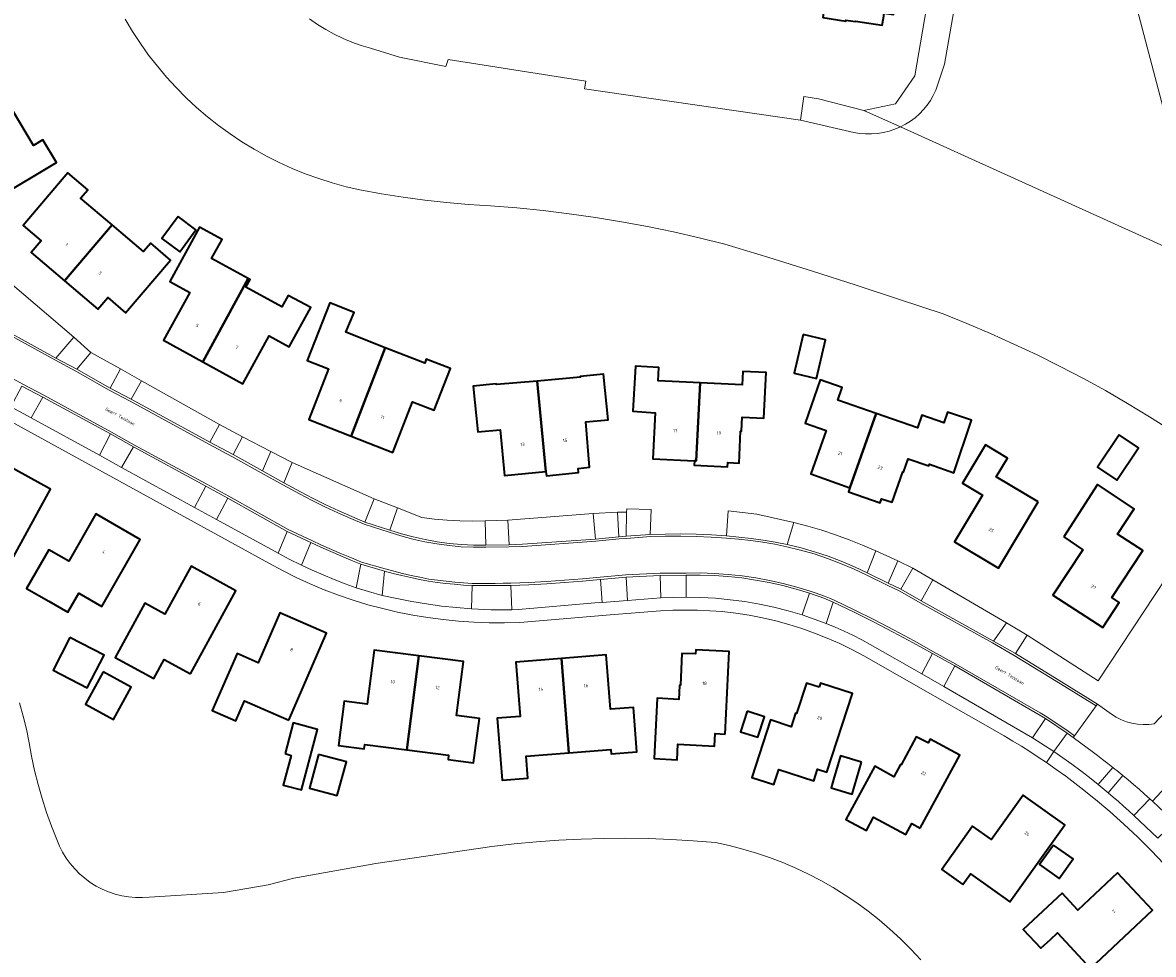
# Model space of a CAD drawing. Header units: metres. Extents: x 229229 to 231729, y 593167 to 595667.
# Tile 254 of 256: x 231051 to 231206, y 595009 to 595137. Entities that reach past the tile are written whole.
import ezdxf
from ezdxf.enums import TextEntityAlignment as Align

# ---------------------------------------------------------------- set-up
doc = ezdxf.new("R2010")
doc.units = ezdxf.units.M
for name, color, linetype, lineweight in [('B-WE-GR-GROENVOORZIENING-GV', 80, 'Continuous', 18), ('B-WE-OG-BEBOUWING-GV', 7, 'Continuous', 35), ('B-WE-OG-BEBOUWING-T18', 10, 'Continuous', 18), ('B-WE-OG-BEBOUWING_SCHUUR-GV', 7, 'Continuous', 35), ('B-WE-OG-TERREIN_ERF-GV', 7, 'Continuous', 18), ('B-WE-OG-TOPOGRAFIE-T18', 10, 'Continuous', 18), ('B-WE-OG-WATER-GV', 130, 'Continuous', 18), ('B-WE-OG-WATER_SLOOT-GV', 120, 'Continuous', 18), ('B-WE-VH-VERHARDING_GESLOTEN-GV', 252, 'Continuous', 18), ('B-WE-VH-VERHARDING_OPEN-GV', 252, 'Continuous', 18)]:
    doc.layers.add(name, color=color, linetype=linetype, lineweight=lineweight)
doc.styles.add('NLCS-ISO-M250-T18', font='NLCS-ISO.ttf', dxfattribs={"height": 0.45})

msp = doc.modelspace()

# ---------------------------------------------------------------- linework, layer by layer
at = {"layer": 'B-WE-GR-GROENVOORZIENING-GV'}
for points in [[(231055.19, 595090.832), (231057.659, 595093.688), (231048.605, 595101.446), (231044.53, 595096.701)], [(231060.001, 595091.599), (231058.08, 595089.296), (231062.681, 595086.694), (231064.099, 595089.349)], [(231076.406, 595079.238), (231077.72, 595081.701), (231066.962, 595087.709), (231065.574, 595085.17)], [(231051.784, 595082.602), (231061.193, 595077.441), (231062.719, 595080.377), (231053.378, 595085.443)], [(231080.889, 595079.969), (231079.577, 595077.551), (231083.616, 595075.3), (231084.77, 595077.963)], [(231064.244, 595075.776), (231074.284, 595070.263), (231075.844, 595073.204), (231065.862, 595078.593)], [(231087.695, 595076.432), (231086.568, 595073.642), (231088.857, 595072.399), (231090.6, 595071.501), (231092.361, 595070.637), (231094.138, 595069.808), (231095.931, 595069.014), (231097.739, 595068.255), (231099.018, 595071.458)], [(231077.32, 595068.596), (231085.777, 595063.964), (231087.024, 595066.965), (231078.86, 595071.549)], [(231230.259, 595065.905), (231230.067, 595066.075), (231221.517, 595069.963), (231215.841, 595072.466), (231198.633, 595046.393), (231188.886, 595052.682), (231187.264, 595050.149), (231193.018, 595046.623), (231198.553, 595043.19), (231200.495, 595041.794), (231201.149, 595041.383), (231201.84, 595041.037), (231202.561, 595040.759), (231203.305, 595040.552), (231204.066, 595040.417), (231204.836, 595040.356), (231205.608, 595040.369), (231206.376, 595040.456)], [(231114.273, 595068.415), (231112.527, 595068.376), (231110.78, 595068.402), (231109.035, 595068.494), (231107.296, 595068.651), (231105.563, 595068.873), (231102.206, 595070.211), (231101.147, 595067.141), (231102.751, 595066.635), (231104.375, 595066.199), (231106.017, 595065.832), (231107.673, 595065.537), (231109.34, 595065.313), (231111.015, 595065.16), (231112.695, 595065.08), (231114.377, 595065.072)], [(231132.487, 595069.6), (231132.68, 595066.223), (231133.703, 595066.287), (231133.753, 595069.611)], [(231129.477, 595065.906), (231129.134, 595069.41), (231117.387, 595068.506), (231117.592, 595065.129), (231119.436, 595065.197)], [(231156.774, 595068.17), (231155.863, 595065.147), (231157.755, 595064.685), (231159.627, 595064.146), (231161.476, 595063.533), (231163.298, 595062.845), (231165.091, 595062.084), (231166.852, 595061.252), (231168.032, 595064.304), (231166.208, 595065.092), (231164.361, 595065.823), (231162.492, 595066.497), (231160.604, 595067.113), (231158.697, 595067.671)], [(231097.161, 595062.461), (231095.773, 595063.025), (231094.392, 595063.605), (231093.018, 595064.203), (231091.651, 595064.816), (231090.292, 595065.446), (231089.003, 595062.323), (231090.483, 595061.639), (231091.977, 595060.985), (231093.483, 595060.361), (231095.001, 595059.767), (231096.531, 595059.203)], [(231173.135, 595061.904), (231171.075, 595062.903), (231169.732, 595059.835), (231171.484, 595058.998)], [(231112.48, 595059.496), (231111.277, 595059.583), (231110.076, 595059.687), (231108.876, 595059.809), (231107.678, 595059.948), (231106.482, 595060.105), (231105.261, 595060.35), (231104.044, 595060.613), (231102.83, 595060.893), (231101.621, 595061.191), (231100.416, 595061.506), (231100.108, 595058.157), (231102.132, 595057.706), (231104.168, 595057.311), (231106.213, 595056.973), (231108.268, 595056.691), (231110.329, 595056.466), (231112.396, 595056.298)], [(231130.144, 595060.362), (231127.684, 595060.13), (231125.22, 595059.93), (231122.755, 595059.763), (231120.287, 595059.628), (231117.818, 595059.527), (231117.959, 595056.18), (231118.876, 595056.225), (231129.383, 595057.12), (231130.394, 595057.193)], [(231138.455, 595057.828), (231138.381, 595060.911), (231133.683, 595060.667), (231133.85, 595057.466)], [(231141.961, 595060.928), (231141.933, 595057.922), (231143.963, 595057.879), (231145.99, 595057.76), (231148.011, 595057.565), (231150.023, 595057.295), (231152.024, 595056.949), (231154.01, 595056.529), (231155.98, 595056.035), (231157.929, 595055.468), (231158.91, 595058.44), (231157.083, 595059.005), (231155.235, 595059.499), (231153.369, 595059.922), (231151.489, 595060.273), (231149.596, 595060.551), (231147.694, 595060.755), (231145.786, 595060.886), (231143.874, 595060.944)], [(231186.01, 595054.371), (231175.901, 595060.285), (231174.293, 595057.401), (231184.262, 595051.863)], [(231162.18, 595057.238), (231161.201, 595054.298), (231162.45, 595053.789), (231163.683, 595053.244), (231164.901, 595052.663), (231166.101, 595052.047), (231167.282, 595051.397), (231174.375, 595047.372), (231175.862, 595050.137), (231173.164, 595051.631), (231170.447, 595053.088), (231167.71, 595054.509), (231164.954, 595055.892)], [(231190.516, 595041.724), (231178.925, 595048.445), (231177.417, 595045.627), (231189.617, 595038.558), (231191.41, 595041.207)], [(231197.121, 595037.179), (231195.194, 595038.59), (231194.365, 595039.201), (231192.553, 595036.652), (231193.8, 595035.783), (231195.033, 595034.894), (231196.252, 595033.985), (231197.456, 595033.058), (231198.646, 595032.111), (231200.671, 595034.467), (231199.97, 595035.021), (231199.265, 595035.569), (231198.554, 595036.112), (231197.84, 595036.648)], [(231202.025, 595033.369), (231200.019, 595030.98), (231200.736, 595030.371), (231201.448, 595029.755), (231202.154, 595029.132), (231202.853, 595028.503), (231203.547, 595027.867), (231205.754, 595030.149), (231205.02, 595030.807), (231204.28, 595031.457), (231203.534, 595032.102), (231202.783, 595032.739)]]:
    msp.add_lwpolyline(points, close=True, dxfattribs=at)
at = {"layer": 'B-WE-OG-BEBOUWING-GV'}
for points in [[(231172.16, 595149.427), (231167.605, 595150.092), (231167.505, 595149.505), (231165.665, 595149.767), (231165.02, 595145.414), (231164.911, 595145.426), (231164.633, 595143.494), (231164.011, 595143.588), (231161.681, 595143.941), (231160.765, 595137.708), (231163.909, 595137.238), (231163.941, 595137.338), (231165.226, 595137.158), (231165.25, 595137.219), (231168.938, 595136.687), (231169.088, 595137.629), (231169.199, 595138.33), (231170.501, 595138.154)], [(231049.238, 595124.946), (231040.548, 595119.777), (231043.649, 595114.606), (231045.444, 595115.669), (231047.135, 595112.901), (231055.262, 595117.765), (231053.419, 595120.858), (231052.131, 595120.089)], [(231062.93, 595109.175), (231058.595, 595112.848), (231059.571, 595114), (231056.837, 595116.316), (231050.707, 595109.107), (231053.148, 595106.987), (231051.801, 595105.387), (231056.383, 595101.472)], [(231072.013, 595110.312), (231069.786, 595107.296), (231072.253, 595105.474), (231074.48, 595108.49)], [(231056.383, 595101.472), (231060.963, 595097.559), (231062.327, 595099.156), (231064.795, 595097.068), (231070.992, 595104.323), (231068.246, 595106.65), (231067.269, 595105.498), (231062.93, 595109.175)], [(231081.658, 595101.791), (231076.626, 595104.545), (231078.059, 595107.164), (231074.945, 595108.868), (231070.871, 595101.397), (231073.643, 595099.88), (231070.025, 595093.276), (231075.437, 595090.314)], [(231075.437, 595090.314), (231080.949, 595087.296), (231084.555, 595093.885), (231087.319, 595092.373), (231090.273, 595097.772), (231087.181, 595099.464), (231086.307, 595097.868), (231081.36, 595100.575), (231081.941, 595101.636), (231081.658, 595101.791)], [(231095.82, 595080.081), (231100.518, 595092.255), (231095.092, 595094.383), (231096.233, 595097.126), (231092.886, 595098.439), (231089.796, 595090.518), (231092.739, 595089.34), (231090.02, 595082.357)], [(231158.028, 595094.07), (231156.793, 595088.732), (231159.892, 595088.015), (231161.127, 595093.353)], [(231095.82, 595080.081), (231101.558, 595077.83), (231104.296, 595084.811), (231107.247, 595083.654), (231109.491, 595089.374), (231106.172, 595090.676), (231105.955, 595090.122), (231100.518, 595092.255)], [(231122.649, 595075.23), (231122.707, 595074.622), (231127.133, 595075.079), (231127.097, 595075.646), (231128.639, 595075.788), (231128.138, 595082.031), (231131.202, 595082.346), (231130.555, 595088.622), (231127.377, 595088.294), (231127.387, 595088.2), (231121.447, 595087.671)], [(231143.079, 595076.677), (231143.308, 595076.665), (231143.859, 595087.413), (231138.072, 595087.698), (231138.163, 595089.546), (231134.967, 595089.703), (231134.612, 595083.504), (231137.693, 595083.307), (231137.375, 595076.976)], [(231143.079, 595076.677), (231143.053, 595076.09), (231147.633, 595075.834), (231147.663, 595076.433), (231149.216, 595076.357), (231149.433, 595080.761), (231149.553, 595080.755), (231149.648, 595082.683), (231152.644, 595082.535), (231152.954, 595088.827), (231149.758, 595088.984), (231149.667, 595087.127), (231143.859, 595087.413), (231143.308, 595076.665)], [(231121.447, 595087.671), (231115.823, 595087.171), (231115.815, 595087.265), (231112.64, 595086.955), (231113.255, 595080.67), (231116.34, 595080.972), (231116.956, 595074.673), (231122.649, 595075.23)], [(231164.491, 595072.975), (231168.102, 595083.208), (231162.812, 595085.044), (231163.422, 595086.801), (231160.399, 595087.85), (231158.33, 595081.89), (231161.198, 595080.861), (231159.121, 595074.878)], [(231168.102, 595083.208), (231164.491, 595072.975), (231164.296, 595072.426), (231168.631, 595070.904), (231168.828, 595071.47), (231170.287, 595070.981), (231171.759, 595075.159), (231171.872, 595075.12), (231172.508, 595076.953), (231175.338, 595075.971), (231175.421, 595076.21), (231178.782, 595075.043), (231181.196, 595082.279), (231177.89, 595083.382), (231177.408, 595081.936), (231174.385, 595082.985), (231173.779, 595081.237)], [(231190.379, 595071.052), (231184.628, 595074.491), (231186.167, 595077.065), (231183.129, 595078.882), (231179.979, 595073.612), (231182.725, 595071.97), (231178.861, 595065.518), (231184.914, 595061.911)], [(231201.537, 595080.267), (231198.564, 595075.821), (231201.232, 595074.037), (231204.205, 595078.483)], [(231043.517, 595066.683), (231049.342, 595063.474), (231054.443, 595072.789), (231048.293, 595076.176), (231044.676, 595069.607), (231041.907, 595071.131), (231038.956, 595065.77), (231042.07, 595064.056)], [(231193.91, 595066.223), (231196.524, 595064.441), (231192.394, 595058.175), (231199.274, 595053.725), (231201.541, 595057.177), (231200.53, 595057.842), (231204.786, 595064.318), (231201.318, 595066.597), (231203.613, 595070.091), (231198.539, 595073.424)], [(231054.235, 595057.356), (231056.859, 595055.844), (231058.357, 595058.444), (231061.503, 595056.632), (231066.812, 595065.852), (231060.715, 595069.364), (231056.974, 595062.863), (231054.227, 595064.445), (231051.163, 595059.125)], [(231073.707, 595047.344), (231079.958, 595058.799), (231073.804, 595062.172), (231070.206, 595055.582), (231067.424, 595057.1), (231063.336, 595049.609), (231068.664, 595046.702), (231070.091, 595049.317)], [(231087.246, 595040.988), (231092.451, 595052.943), (231086.016, 595055.751), (231083.03, 595048.877), (231080.124, 595050.142), (231076.711, 595042.303), (231079.951, 595040.892), (231081.149, 595043.643)], [(231057.125, 595052.341), (231054.808, 595047.861), (231059.508, 595045.43), (231061.825, 595049.91)], [(231103.5, 595036.883), (231105.166, 595049.835), (231098.99, 595050.633), (231098.028, 595043.18), (231094.874, 595043.588), (231094.087, 595037.494), (231097.627, 595037.036), (231097.702, 595037.612)], [(231105.166, 595049.835), (231103.5, 595036.883), (231109.255, 595036.159), (231109.18, 595035.574), (231112.695, 595035.12), (231113.48, 595041.199), (231110.337, 595041.605), (231111.298, 595049.043)], [(231125.797, 595036.471), (231124.77, 595049.469), (231118.505, 595048.971), (231119.101, 595041.486), (231115.951, 595041.235), (231116.628, 595032.723), (231120.167, 595033.004), (231119.928, 595036.004)], [(231124.77, 595049.469), (231125.797, 595036.471), (231131.59, 595036.932), (231131.637, 595036.344), (231135.166, 595036.625), (231134.68, 595042.735), (231131.51, 595042.483), (231130.915, 595049.958)], [(231147.295, 595039.056), (231147.863, 595050.446), (231143.26, 595050.671), (231143.231, 595050.09), (231141.367, 595050.153), (231141.145, 595045.772), (231141.036, 595045.763), (231140.942, 595043.828), (231137.935, 595043.993), (231137.52, 595035.684), (231140.706, 595035.525), (231140.812, 595037.647), (231145.86, 595037.395), (231145.946, 595039.123)], [(231061.716, 595047.647), (231059.261, 595043.161), (231063.11, 595041.055), (231065.565, 595045.541)], [(231160.257, 595045.505), (231158.484, 595046.082), (231157.117, 595041.885), (231157.003, 595041.922), (231156.402, 595040.077), (231153.559, 595041.003), (231150.983, 595033.093), (231154.02, 595032.104), (231154.708, 595034.188), (231159.518, 595032.621), (231160.036, 595034.209), (231161.291, 595033.8), (231164.824, 595044.648), (231160.443, 595046.075)], [(231150.342, 595042.212), (231149.438, 595039.381), (231151.805, 595038.625), (231152.709, 595041.456)], [(231086.73, 595036.365), (231087.594, 595036.132), (231086.494, 595032.044), (231088.983, 595031.374), (231091.22, 595039.685), (231087.867, 595040.588)], [(231174.172, 595026.12), (231179.595, 595036.158), (231175.541, 595038.348), (231175.26, 595037.837), (231173.611, 595038.702), (231171.525, 595034.843), (231171.422, 595034.88), (231170.507, 595033.173), (231167.894, 595034.625), (231163.941, 595027.307), (231166.744, 595025.792), (231167.742, 595027.639), (231172.184, 595025.239), (231173.002, 595026.752)], [(231091.352, 595036.255), (231090.1, 595031.627), (231093.93, 595030.591), (231095.182, 595035.219)], [(231180.016, 595018.339), (231181.059, 595019.806), (231186.494, 595015.939), (231194.042, 595026.584), (231188.312, 595030.662), (231183.945, 595024.527), (231181.375, 595026.372), (231177.123, 595020.397)], [(231192.494, 595023.776), (231190.592, 595021.089), (231193.296, 595019.175), (231195.198, 595021.862)], [(231192.085, 595010.792), (231193.03, 595011.674), (231195.305, 595009.237), (231197.579, 595006.799), (231206.121, 595014.806), (231201.325, 595019.974), (231195.846, 595014.827), (231193.697, 595017.15), (231188.348, 595012.161), (231190.77, 595009.565)]]:
    msp.add_lwpolyline(points, close=True, dxfattribs=at)
at = {"layer": 'B-WE-OG-BEBOUWING_SCHUUR-GV'}
msp.add_lwpolyline([(231166.067, 595035.199), (231163.182, 595036.05), (231162.219, 595032.787), (231161.886, 595031.658), (231164.77, 595030.807)], close=True, dxfattribs=at)
at = {"layer": 'B-WE-OG-TERREIN_ERF-GV'}
for points in [[(231223.443, 595204.245), (231196.568, 595197.43), (231193.837, 595196.749), (231189.211, 595195.079), (231190.163, 595191.472), (231211.762, 595109.471), (231213.664, 595103.544), (231214.406, 595102.202), (231215.206, 595100.894), (231216.061, 595099.621), (231216.97, 595098.386), (231217.932, 595097.191), (231218.944, 595096.039), (231220.005, 595094.932), (231221.113, 595093.872), (231222.265, 595092.86), (231222.741, 595092.466), (231223.227, 595092.078), (231225.748, 595090.478), (231226.123, 595090.101), (231230.381, 595091.189), (231251.316, 595096.539)], [(231167.605, 595150.092), (231172.16, 595149.427), (231170.501, 595138.154), (231169.199, 595138.33), (231169.088, 595137.629), (231168.938, 595136.687), (231165.25, 595137.219), (231165.226, 595137.158), (231163.941, 595137.338), (231163.909, 595137.238), (231160.765, 595137.708), (231161.681, 595143.941), (231164.011, 595143.588), (231164.633, 595143.494), (231164.911, 595145.426), (231165.02, 595145.414), (231165.665, 595149.767), (231167.505, 595149.505)], [(231052.131, 595120.089), (231053.419, 595120.858), (231055.262, 595117.765), (231047.135, 595112.901), (231045.444, 595115.669), (231043.649, 595114.606), (231040.548, 595119.777), (231037.447, 595124.948), (231039.25, 595126.024), (231037.591, 595128.807), (231045.779, 595133.685), (231047.621, 595130.591), (231046.332, 595129.824), (231049.238, 595124.946)], [(231056.837, 595116.316), (231059.571, 595114), (231058.595, 595112.848), (231062.93, 595109.175), (231067.269, 595105.498), (231068.246, 595106.65), (231070.992, 595104.323), (231064.795, 595097.068), (231062.327, 595099.156), (231060.963, 595097.559), (231056.383, 595101.472), (231051.801, 595105.387), (231053.148, 595106.987), (231050.707, 595109.107)], [(231072.013, 595110.312), (231074.48, 595108.49), (231072.253, 595105.474), (231069.786, 595107.296)], [(231090.273, 595097.772), (231087.319, 595092.373), (231084.555, 595093.885), (231080.949, 595087.296), (231075.437, 595090.314), (231070.025, 595093.276), (231073.643, 595099.88), (231070.871, 595101.397), (231074.945, 595108.868), (231078.059, 595107.164), (231076.626, 595104.545), (231081.658, 595101.791), (231081.941, 595101.636), (231081.36, 595100.575), (231086.307, 595097.868), (231087.181, 595099.464)], [(231092.886, 595098.439), (231096.233, 595097.126), (231095.092, 595094.383), (231100.518, 595092.255), (231105.955, 595090.122), (231106.172, 595090.676), (231109.491, 595089.374), (231107.247, 595083.654), (231104.296, 595084.811), (231101.558, 595077.83), (231095.82, 595080.081), (231090.02, 595082.357), (231092.739, 595089.34), (231089.796, 595090.518)], [(231158.028, 595094.07), (231161.127, 595093.353), (231159.892, 595088.015), (231156.793, 595088.732)], [(231115.815, 595087.265), (231115.823, 595087.171), (231121.447, 595087.671), (231127.387, 595088.2), (231127.377, 595088.294), (231130.555, 595088.622), (231131.202, 595082.346), (231128.138, 595082.031), (231128.639, 595075.788), (231127.097, 595075.646), (231127.133, 595075.079), (231122.707, 595074.622), (231122.649, 595075.23), (231116.956, 595074.673), (231116.34, 595080.972), (231113.255, 595080.67), (231112.64, 595086.955)], [(231149.667, 595087.127), (231149.758, 595088.984), (231152.954, 595088.827), (231152.644, 595082.535), (231149.648, 595082.683), (231149.553, 595080.755), (231149.433, 595080.761), (231149.216, 595076.357), (231147.663, 595076.433), (231147.633, 595075.834), (231143.053, 595076.09), (231143.079, 595076.677), (231137.375, 595076.976), (231137.693, 595083.307), (231134.612, 595083.504), (231134.967, 595089.703), (231138.163, 595089.546), (231138.072, 595087.698), (231143.859, 595087.413)], [(231174.385, 595082.985), (231177.408, 595081.936), (231177.89, 595083.382), (231181.196, 595082.279), (231178.782, 595075.043), (231175.421, 595076.21), (231175.338, 595075.971), (231172.508, 595076.953), (231171.872, 595075.12), (231171.759, 595075.159), (231170.287, 595070.981), (231168.828, 595071.47), (231168.631, 595070.904), (231164.296, 595072.426), (231164.491, 595072.975), (231159.121, 595074.878), (231161.198, 595080.861), (231158.33, 595081.89), (231160.399, 595087.85), (231163.422, 595086.801), (231162.812, 595085.044), (231168.102, 595083.208), (231173.779, 595081.237)], [(231183.129, 595078.882), (231186.167, 595077.065), (231184.628, 595074.491), (231190.379, 595071.052), (231184.914, 595061.911), (231178.861, 595065.518), (231182.725, 595071.97), (231179.979, 595073.612)], [(231201.537, 595080.267), (231204.205, 595078.483), (231201.232, 595074.037), (231198.564, 595075.821)], [(231049.342, 595063.474), (231043.517, 595066.683), (231042.07, 595064.056), (231038.956, 595065.77), (231041.907, 595071.131), (231044.676, 595069.607), (231048.293, 595076.176), (231054.443, 595072.789)], [(231198.539, 595073.424), (231203.613, 595070.091), (231201.318, 595066.597), (231204.786, 595064.318), (231200.53, 595057.842), (231201.541, 595057.177), (231199.274, 595053.725), (231192.394, 595058.175), (231196.524, 595064.441), (231193.91, 595066.223)], [(231058.357, 595058.444), (231056.859, 595055.844), (231054.235, 595057.356), (231051.163, 595059.125), (231054.227, 595064.445), (231056.974, 595062.863), (231060.715, 595069.364), (231066.812, 595065.852), (231061.503, 595056.632)], [(231063.336, 595049.609), (231067.424, 595057.1), (231070.206, 595055.582), (231073.804, 595062.172), (231079.958, 595058.799), (231073.707, 595047.344), (231070.091, 595049.317), (231068.664, 595046.702)], [(231080.124, 595050.142), (231083.03, 595048.877), (231086.016, 595055.751), (231092.451, 595052.943), (231087.246, 595040.988), (231081.149, 595043.643), (231079.951, 595040.892), (231076.711, 595042.303)], [(231059.508, 595045.43), (231054.808, 595047.861), (231057.125, 595052.341), (231061.825, 595049.91)], [(231098.99, 595050.633), (231105.166, 595049.835), (231111.298, 595049.043), (231110.337, 595041.605), (231113.48, 595041.199), (231112.695, 595035.12), (231109.18, 595035.574), (231109.255, 595036.159), (231103.5, 595036.883), (231097.702, 595037.612), (231097.627, 595037.036), (231094.087, 595037.494), (231094.874, 595043.588), (231098.028, 595043.18)], [(231118.505, 595048.971), (231124.77, 595049.469), (231130.915, 595049.958), (231131.51, 595042.483), (231134.68, 595042.735), (231135.166, 595036.625), (231131.637, 595036.344), (231131.59, 595036.932), (231125.797, 595036.471), (231119.928, 595036.004), (231120.167, 595033.004), (231116.628, 595032.723), (231115.951, 595041.235), (231119.101, 595041.486)], [(231141.036, 595045.763), (231141.145, 595045.772), (231141.367, 595050.153), (231143.231, 595050.09), (231143.26, 595050.671), (231147.863, 595050.446), (231147.295, 595039.056), (231145.946, 595039.123), (231145.86, 595037.395), (231140.812, 595037.647), (231140.706, 595035.525), (231137.52, 595035.684), (231137.935, 595043.993), (231140.942, 595043.828)], [(231063.11, 595041.055), (231059.261, 595043.161), (231061.716, 595047.647), (231065.565, 595045.541)], [(231158.484, 595046.082), (231160.257, 595045.505), (231160.443, 595046.075), (231164.824, 595044.648), (231161.291, 595033.8), (231160.036, 595034.209), (231159.518, 595032.621), (231154.708, 595034.188), (231154.02, 595032.104), (231150.983, 595033.093), (231153.559, 595041.003), (231156.402, 595040.077), (231157.003, 595041.922), (231157.117, 595041.885)], [(231150.342, 595042.212), (231152.709, 595041.456), (231151.805, 595038.625), (231149.438, 595039.381)], [(231087.867, 595040.588), (231091.22, 595039.685), (231088.983, 595031.374), (231086.494, 595032.044), (231087.594, 595036.132), (231086.73, 595036.365)], [(231163.941, 595027.307), (231167.894, 595034.625), (231170.507, 595033.173), (231171.422, 595034.88), (231171.525, 595034.843), (231173.611, 595038.702), (231175.26, 595037.837), (231175.541, 595038.348), (231179.595, 595036.158), (231174.172, 595026.12), (231173.002, 595026.752), (231172.184, 595025.239), (231167.742, 595027.639), (231166.744, 595025.792)], [(231095.182, 595035.219), (231093.93, 595030.591), (231090.1, 595031.627), (231091.352, 595036.255)], [(231181.375, 595026.372), (231183.945, 595024.527), (231188.312, 595030.662), (231194.042, 595026.584), (231186.494, 595015.939), (231181.059, 595019.806), (231180.016, 595018.339), (231177.123, 595020.397)], [(231192.494, 595023.776), (231195.198, 595021.862), (231193.296, 595019.175), (231190.592, 595021.089)], [(231195.305, 595009.237), (231193.03, 595011.674), (231192.085, 595010.792), (231190.77, 595009.565), (231188.348, 595012.161), (231193.697, 595017.15), (231195.846, 595014.827), (231201.325, 595019.974), (231206.121, 595014.806), (231197.579, 595006.799)]]:
    msp.add_lwpolyline(points, close=True, dxfattribs=at)
for points in [[(231090.1, 595137.54), (231091.196, 595136.771), (231092.332, 595136.062), (231093.506, 595135.417), (231094.713, 595134.838), (231095.951, 595134.325), (231097.214, 595133.881), (231098.5, 595133.507), (231102.51, 595132.256), (231108.844, 595130.989), (231109.172, 595131.96), (231128.123, 595128.967), (231127.969, 595127.917), (231157.658, 595123.577), (231158.139, 595126.856), (231160.18, 595126.524), (231166.386, 595124.931), (231170.776, 595125.853), (231173.432, 595129.713), (231177.954, 595156.228)], [(231208.716, 595080.869), (231205.729, 595082.755), (231202.705, 595084.581), (231199.644, 595086.344), (231196.548, 595088.046), (231193.418, 595089.684), (231190.256, 595091.259), (231187.063, 595092.769), (231183.839, 595094.215), (231180.587, 595095.594), (231177.308, 595096.908), (231171.323, 595098.9), (231165.326, 595100.857), (231159.318, 595102.778), (231153.299, 595104.663), (231147.268, 595106.513), (231143.738, 595107.395), (231140.191, 595108.204), (231136.628, 595108.939), (231133.05, 595109.601), (231129.459, 595110.189), (231125.858, 595110.702), (231122.246, 595111.141), (231118.626, 595111.505), (231114.999, 595111.795), (231111.986, 595111.977), (231108.978, 595112.232), (231105.977, 595112.562), (231102.985, 595112.965), (231100.004, 595113.442), (231097.036, 595113.992), (231095.127, 595114.431), (231093.237, 595114.946), (231091.369, 595115.537), (231089.526, 595116.203), (231087.712, 595116.942), (231085.929, 595117.754), (231084.18, 595118.637), (231082.468, 595119.59), (231080.796, 595120.611), (231079.167, 595121.698), (231077.582, 595122.85), (231076.046, 595124.065), (231074.559, 595125.341), (231073.125, 595126.676), (231071.746, 595128.067), (231070.424, 595129.513), (231069.161, 595131.011), (231067.96, 595132.559), (231066.822, 595134.153), (231065.749, 595135.792), (231064.743, 595137.473)], [(231048.605, 595101.446), (231057.659, 595093.688), (231060.001, 595091.599), (231064.099, 595089.349), (231066.962, 595087.709), (231077.72, 595081.701), (231080.889, 595079.969), (231084.77, 595077.963), (231087.695, 595076.432), (231099.018, 595071.458), (231102.206, 595070.211), (231105.563, 595068.873), (231107.296, 595068.651), (231109.035, 595068.494), (231110.78, 595068.402), (231112.527, 595068.376), (231114.273, 595068.415), (231117.387, 595068.506), (231129.134, 595069.41), (231132.487, 595069.6), (231133.753, 595069.611), (231133.759, 595070.062), (231137.132, 595069.971), (231136.992, 595066.542), (231139.097, 595066.602), (231141.202, 595066.611), (231143.307, 595066.569), (231145.41, 595066.476), (231147.511, 595066.333), (231147.741, 595069.794), (231151.656, 595069.321), (231156.774, 595068.17), (231158.697, 595067.671), (231160.604, 595067.113), (231162.492, 595066.497), (231164.361, 595065.823), (231166.208, 595065.092), (231168.032, 595064.304), (231171.075, 595062.903), (231173.135, 595061.904), (231175.901, 595060.285), (231186.01, 595054.371), (231188.886, 595052.682), (231198.633, 595046.393), (231215.841, 595072.466)], [(231207.728, 595021.143), (231205.937, 595023.027), (231204.095, 595024.862), (231202.203, 595026.646), (231200.265, 595028.378), (231198.279, 595030.056), (231196.249, 595031.68), (231194.176, 595033.249), (231192.859, 595034.202), (231191.526, 595035.132), (231190.387, 595035.897), (231189.238, 595036.646), (231188.079, 595037.38), (231186.91, 595038.097), (231185.731, 595038.799), (231166.419, 595049.823), (231164.766, 595050.702), (231163.082, 595051.519), (231161.368, 595052.272), (231159.628, 595052.962), (231157.863, 595053.586), (231156.076, 595054.144), (231154.27, 595054.635), (231152.447, 595055.058), (231150.609, 595055.414), (231148.759, 595055.7), (231146.9, 595055.918), (231145.202, 595056.044), (231143.5, 595056.116), (231141.797, 595056.135), (231140.095, 595056.1), (231138.394, 595056.012), (231131.47, 595055.482), (231119.036, 595054.424), (231116.924, 595054.379), (231114.811, 595054.397), (231112.7, 595054.48), (231110.593, 595054.627), (231108.491, 595054.838), (231106.396, 595055.112), (231104.31, 595055.449), (231102.236, 595055.85), (231100.175, 595056.327), (231098.132, 595056.873), (231096.109, 595057.489), (231094.107, 595058.173), (231092.13, 595058.924), (231090.18, 595059.741), (231088.258, 595060.625), (231086.367, 595061.573), (231084.51, 595062.584), (231030.735, 595092.083)], [(231050.173, 595043.353), (231050.699, 595041.544), (231051.152, 595039.715), (231051.533, 595037.87), (231051.84, 595036.011), (231052.263, 595034.052), (231052.751, 595032.108), (231053.303, 595030.181), (231053.918, 595028.274), (231054.596, 595026.388), (231055.336, 595024.525), (231055.697, 595023.648), (231056.125, 595022.801), (231056.618, 595021.99), (231057.172, 595021.22), (231057.785, 595020.496), (231058.452, 595019.821), (231059.169, 595019.2), (231059.933, 595018.637), (231060.738, 595018.136), (231061.58, 595017.698), (231062.453, 595017.327), (231063.352, 595017.025), (231064.272, 595016.794), (231065.208, 595016.636), (231066.153, 595016.55), (231067.101, 595016.539), (231068.048, 595016.601), (231078.268, 595017.24), (231084.418, 595018.299), (231087.923, 595019.212), (231099.238, 595021.257), (231115.198, 595023.574), (231118.262, 595023.932), (231121.334, 595024.223), (231124.411, 595024.446), (231127.493, 595024.602), (231130.577, 595024.691), (231133.662, 595024.712), (231136.747, 595024.666), (231139.83, 595024.551), (231142.91, 595024.37), (231145.985, 595024.121), (231147.876, 595023.71), (231149.749, 595023.227), (231151.603, 595022.674), (231153.435, 595022.05), (231155.242, 595021.358), (231157.021, 595020.597), (231158.77, 595019.769), (231160.486, 595018.876), (231162.167, 595017.918), (231163.811, 595016.896), (231165.414, 595015.814), (231166.975, 595014.671), (231168.492, 595013.469), (231169.962, 595012.211), (231171.439, 595010.846), (231172.863, 595009.426), (231174.231, 595007.952)]]:
    msp.add_lwpolyline(points, dxfattribs=at)
at = {"layer": 'B-WE-OG-WATER-GV'}
msp.add_lwpolyline([(231190.163, 595191.472), (231189.959, 595191.724), (231189.701, 595191.92), (231189.403, 595192.048), (231189.083, 595192.1), (231188.76, 595192.073), (231188.453, 595191.97), (231188.18, 595191.795), (231187.957, 595191.56), (231187.288, 595189.826), (231179.546, 595143.128), (231177.501, 595131.297), (231176.297, 595127.721), (231175.953, 595127.001), (231175.553, 595126.31), (231175.099, 595125.654), (231174.593, 595125.036), (231174.04, 595124.46), (231173.443, 595123.931), (231172.805, 595123.451), (231172.13, 595123.024), (231171.424, 595122.652), (231213.664, 595103.544), (231211.762, 595109.471)], close=True, dxfattribs=at)
for points in [[(231064.743, 595137.473), (231065.749, 595135.792), (231066.822, 595134.153), (231067.96, 595132.559), (231069.161, 595131.011), (231070.424, 595129.513), (231071.746, 595128.067), (231073.125, 595126.676), (231074.559, 595125.341), (231076.046, 595124.065), (231077.582, 595122.85), (231079.167, 595121.698), (231080.796, 595120.611), (231082.468, 595119.59), (231084.18, 595118.637), (231085.929, 595117.754), (231087.712, 595116.942), (231089.526, 595116.203), (231091.369, 595115.537), (231093.237, 595114.946), (231095.127, 595114.431), (231097.036, 595113.992), (231100.004, 595113.442), (231102.985, 595112.965), (231105.977, 595112.562), (231108.978, 595112.232), (231111.986, 595111.977), (231114.999, 595111.795), (231118.626, 595111.505), (231122.246, 595111.141), (231125.858, 595110.702), (231129.459, 595110.189), (231133.05, 595109.601), (231136.628, 595108.939), (231140.191, 595108.204), (231143.738, 595107.395), (231147.268, 595106.513), (231153.299, 595104.663), (231159.318, 595102.778), (231165.326, 595100.857), (231171.323, 595098.9), (231177.308, 595096.908), (231180.587, 595095.594), (231183.839, 595094.215), (231187.063, 595092.769), (231190.256, 595091.259), (231193.418, 595089.684), (231196.548, 595088.046), (231199.644, 595086.344), (231202.705, 595084.581), (231205.729, 595082.755), (231208.716, 595080.869)], [(231213.664, 595103.544), (231171.424, 595122.652), (231170.67, 595122.33), (231169.892, 595122.071), (231169.095, 595121.877), (231168.285, 595121.749), (231167.467, 595121.688), (231166.647, 595121.695), (231165.83, 595121.769), (231165.022, 595121.91), (231157.658, 595123.577), (231127.969, 595127.917), (231128.123, 595128.967), (231109.172, 595131.96), (231108.844, 595130.989), (231102.51, 595132.256), (231098.5, 595133.507), (231097.214, 595133.881), (231095.951, 595134.325), (231094.713, 595134.838), (231093.506, 595135.417), (231092.332, 595136.062), (231091.196, 595136.771), (231090.1, 595137.54)], [(231174.231, 595007.952), (231172.863, 595009.426), (231171.439, 595010.846), (231169.962, 595012.211), (231168.492, 595013.469), (231166.975, 595014.671), (231165.414, 595015.814), (231163.811, 595016.896), (231162.167, 595017.918), (231160.486, 595018.876), (231158.77, 595019.769), (231157.021, 595020.597), (231155.242, 595021.358), (231153.435, 595022.05), (231151.603, 595022.674), (231149.749, 595023.227), (231147.876, 595023.71), (231145.985, 595024.121), (231142.91, 595024.37), (231139.83, 595024.551), (231136.747, 595024.666), (231133.662, 595024.712), (231130.577, 595024.691), (231127.493, 595024.602), (231124.411, 595024.446), (231121.334, 595024.223), (231118.262, 595023.932), (231115.198, 595023.574), (231099.238, 595021.257), (231087.923, 595019.212), (231084.418, 595018.299), (231078.268, 595017.24), (231068.048, 595016.601), (231067.101, 595016.539), (231066.153, 595016.55), (231065.208, 595016.636), (231064.272, 595016.794), (231063.352, 595017.025), (231062.453, 595017.327), (231061.58, 595017.698), (231060.738, 595018.136), (231059.933, 595018.637), (231059.169, 595019.2), (231058.452, 595019.821), (231057.785, 595020.496), (231057.172, 595021.22), (231056.618, 595021.99), (231056.125, 595022.801), (231055.697, 595023.648), (231055.336, 595024.525), (231054.596, 595026.388), (231053.918, 595028.274), (231053.303, 595030.181), (231052.751, 595032.108), (231052.263, 595034.052), (231051.84, 595036.011), (231051.533, 595037.87), (231051.152, 595039.715), (231050.699, 595041.544), (231050.173, 595043.353)]]:
    msp.add_lwpolyline(points, dxfattribs=at)
at = {"layer": 'B-WE-OG-WATER_SLOOT-GV'}
msp.add_lwpolyline([(231177.954, 595156.228), (231173.432, 595129.713), (231170.776, 595125.853), (231166.386, 595124.931), (231171.424, 595122.652), (231172.13, 595123.024), (231172.805, 595123.451), (231173.443, 595123.931), (231174.04, 595124.46), (231174.593, 595125.036), (231175.099, 595125.654), (231175.553, 595126.31), (231175.953, 595127.001), (231176.297, 595127.721), (231177.501, 595131.297), (231179.546, 595143.128)], dxfattribs=at)
msp.add_lwpolyline([(231166.386, 595124.931), (231160.18, 595126.524), (231158.139, 595126.856), (231157.658, 595123.577), (231165.022, 595121.91), (231165.83, 595121.769), (231166.647, 595121.695), (231167.467, 595121.688), (231168.285, 595121.749), (231169.095, 595121.877), (231169.892, 595122.071), (231170.67, 595122.33), (231171.424, 595122.652)], close=True, dxfattribs=at)
at = {"layer": 'B-WE-VH-VERHARDING_GESLOTEN-GV'}
msp.add_lwpolyline([(231034.998, 595095.863), (231050.669, 595087.241), (231053.521, 595085.706), (231062.867, 595080.638), (231066.005, 595078.857), (231075.986, 595073.468), (231079.005, 595071.812), (231087.171, 595067.226), (231090.42, 595065.718), (231091.771, 595065.092), (231093.129, 595064.482), (231094.494, 595063.888), (231095.867, 595063.31), (231097.246, 595062.749), (231100.494, 595061.795), (231101.692, 595061.482), (231102.894, 595061.186), (231104.1, 595060.908), (231105.309, 595060.646), (231106.523, 595060.402), (231107.711, 595060.247), (231108.9, 595060.109), (231110.092, 595059.987), (231111.285, 595059.883), (231112.48, 595059.796), (231113.546, 595059.798), (231114.611, 595059.803), (231115.677, 595059.81), (231116.742, 595059.82), (231117.808, 595059.833), (231120.274, 595059.931), (231122.739, 595060.063), (231125.201, 595060.229), (231127.661, 595060.428), (231130.118, 595060.661), (231133.657, 595060.966), (231138.366, 595061.211), (231141.953, 595061.228), (231143.877, 595061.244), (231145.801, 595061.186), (231147.721, 595061.054), (231149.634, 595060.848), (231151.538, 595060.569), (231153.43, 595060.216), (231155.307, 595059.791), (231157.166, 595059.294), (231159.004, 595058.725), (231159.677, 595058.519), (231160.343, 595058.294), (231161.004, 595058.052), (231161.657, 595057.791), (231162.303, 595057.512), (231165.082, 595056.164), (231167.842, 595054.778), (231170.583, 595053.355), (231173.305, 595051.896), (231176.007, 595050.399), (231179.07, 595048.707), (231190.666, 595041.984), (231191.578, 595041.455), (231194.534, 595039.449), (231195.371, 595038.832), (231198.376, 595042.947), (231192.861, 595046.367), (231187.107, 595049.893), (231184.117, 595051.6), (231174.147, 595057.139), (231171.336, 595058.738), (231169.602, 595059.564), (231166.718, 595060.983), (231164.968, 595061.81), (231163.187, 595062.567), (231161.376, 595063.25), (231159.539, 595063.86), (231157.679, 595064.395), (231155.799, 595064.854), (231154.152, 595065.187), (231152.496, 595065.471), (231150.832, 595065.707), (231149.162, 595065.895), (231147.487, 595066.034), (231145.396, 595066.177), (231143.302, 595066.269), (231141.206, 595066.311), (231139.11, 595066.302), (231137.015, 595066.243), (231133.721, 595065.987), (231132.709, 595065.924), (231129.498, 595065.607), (231119.453, 595064.898), (231117.597, 595064.829), (231114.382, 595064.772), (231112.687, 595064.78), (231110.994, 595064.861), (231109.306, 595065.014), (231107.627, 595065.24), (231105.958, 595065.538), (231104.304, 595065.907), (231102.667, 595066.347), (231101.051, 595066.857), (231097.625, 595067.977), (231095.812, 595068.738), (231094.013, 595069.535), (231092.231, 595070.367), (231090.465, 595071.233), (231088.717, 595072.134), (231086.421, 595073.381), (231083.47, 595075.038), (231079.431, 595077.289), (231076.262, 595078.975), (231065.434, 595084.904), (231062.534, 595086.433), (231057.933, 595089.035), (231055.049, 595090.567), (231044.389, 595096.437)], dxfattribs=at)
at = {"layer": 'B-WE-VH-VERHARDING_OPEN-GV'}
for points in [[(231044.389, 595096.437), (231055.049, 595090.567), (231057.933, 595089.035), (231062.534, 595086.433), (231065.434, 595084.904), (231076.262, 595078.975), (231079.431, 595077.289), (231083.47, 595075.038), (231086.421, 595073.381), (231088.717, 595072.134), (231090.465, 595071.233), (231092.231, 595070.367), (231094.013, 595069.535), (231095.812, 595068.738), (231097.625, 595067.977), (231101.051, 595066.857), (231102.667, 595066.347), (231104.304, 595065.907), (231105.958, 595065.538), (231107.627, 595065.24), (231109.306, 595065.014), (231110.994, 595064.861), (231112.687, 595064.78), (231114.382, 595064.772), (231117.597, 595064.829), (231119.453, 595064.898), (231129.498, 595065.607), (231132.709, 595065.924), (231133.721, 595065.987), (231137.015, 595066.243), (231139.11, 595066.302), (231141.206, 595066.311), (231143.302, 595066.269), (231145.396, 595066.177), (231147.487, 595066.034), (231149.162, 595065.895), (231150.832, 595065.707), (231152.496, 595065.471), (231154.152, 595065.187), (231155.799, 595064.854), (231157.679, 595064.395), (231159.539, 595063.86), (231161.376, 595063.25), (231163.187, 595062.567), (231164.968, 595061.81), (231166.718, 595060.983), (231169.602, 595059.564), (231171.336, 595058.738), (231174.147, 595057.139), (231184.117, 595051.6), (231187.107, 595049.893), (231192.861, 595046.367), (231198.376, 595042.947), (231198.553, 595043.19), (231193.018, 595046.623), (231187.264, 595050.149), (231184.262, 595051.863), (231174.293, 595057.401), (231171.484, 595058.998), (231169.732, 595059.835), (231166.852, 595061.252), (231165.091, 595062.084), (231163.298, 595062.845), (231161.476, 595063.533), (231159.627, 595064.146), (231157.755, 595064.685), (231155.863, 595065.147), (231154.208, 595065.481), (231152.544, 595065.767), (231150.872, 595066.005), (231149.194, 595066.193), (231147.511, 595066.333), (231145.41, 595066.476), (231143.307, 595066.569), (231141.202, 595066.611), (231139.097, 595066.602), (231136.992, 595066.542), (231133.703, 595066.287), (231132.68, 595066.223), (231129.477, 595065.906), (231119.436, 595065.197), (231117.592, 595065.129), (231114.377, 595065.072), (231112.695, 595065.08), (231111.015, 595065.16), (231109.34, 595065.313), (231107.673, 595065.537), (231106.017, 595065.832), (231104.375, 595066.199), (231102.751, 595066.635), (231101.147, 595067.141), (231097.739, 595068.255), (231095.931, 595069.014), (231094.138, 595069.808), (231092.361, 595070.637), (231090.6, 595071.501), (231088.857, 595072.399), (231086.568, 595073.642), (231083.616, 595075.3), (231079.577, 595077.551), (231076.406, 595079.238), (231065.574, 595085.17), (231062.681, 595086.694), (231058.08, 595089.296), (231055.19, 595090.832), (231044.53, 595096.701)], [(231050.527, 595086.977), (231053.378, 595085.443), (231062.719, 595080.377), (231065.862, 595078.593), (231075.844, 595073.204), (231078.86, 595071.549), (231087.024, 595066.965), (231090.292, 595065.446), (231091.651, 595064.816), (231093.018, 595064.203), (231094.392, 595063.605), (231095.773, 595063.025), (231097.161, 595062.461), (231100.416, 595061.506), (231101.621, 595061.191), (231102.83, 595060.893), (231104.044, 595060.613), (231105.261, 595060.35), (231106.482, 595060.105), (231107.678, 595059.948), (231108.876, 595059.809), (231110.076, 595059.687), (231111.277, 595059.583), (231112.48, 595059.496), (231113.548, 595059.499), (231114.615, 595059.503), (231115.683, 595059.509), (231116.75, 595059.517), (231117.818, 595059.527), (231120.287, 595059.628), (231122.755, 595059.763), (231125.22, 595059.93), (231127.684, 595060.13), (231130.144, 595060.362), (231133.683, 595060.667), (231138.381, 595060.911), (231141.961, 595060.928), (231143.874, 595060.944), (231145.786, 595060.886), (231147.694, 595060.755), (231149.596, 595060.551), (231151.489, 595060.273), (231153.369, 595059.922), (231155.235, 595059.499), (231157.083, 595059.005), (231158.91, 595058.44), (231159.577, 595058.236), (231160.238, 595058.013), (231160.892, 595057.773), (231161.54, 595057.514), (231162.18, 595057.238), (231164.954, 595055.892), (231167.71, 595054.509), (231170.447, 595053.088), (231173.164, 595051.631), (231175.862, 595050.137), (231178.925, 595048.445), (231190.516, 595041.724), (231191.41, 595041.207), (231194.365, 595039.201), (231195.194, 595038.59), (231195.371, 595038.832), (231194.534, 595039.449), (231191.578, 595041.455), (231190.666, 595041.984), (231179.07, 595048.707), (231176.007, 595050.399), (231173.305, 595051.896), (231170.583, 595053.355), (231167.842, 595054.778), (231165.082, 595056.164), (231162.303, 595057.512), (231161.657, 595057.791), (231161.004, 595058.052), (231160.343, 595058.294), (231159.677, 595058.519), (231159.004, 595058.725), (231157.166, 595059.294), (231155.307, 595059.791), (231153.43, 595060.216), (231151.538, 595060.569), (231149.634, 595060.848), (231147.721, 595061.054), (231145.801, 595061.186), (231143.877, 595061.244), (231141.953, 595061.228), (231138.366, 595061.211), (231133.657, 595060.966), (231130.118, 595060.661), (231127.661, 595060.428), (231125.201, 595060.229), (231122.739, 595060.063), (231120.274, 595059.931), (231117.808, 595059.833), (231116.742, 595059.82), (231115.677, 595059.81), (231114.611, 595059.803), (231113.546, 595059.798), (231112.48, 595059.796), (231111.285, 595059.883), (231110.092, 595059.987), (231108.9, 595060.109), (231107.711, 595060.247), (231106.523, 595060.402), (231105.309, 595060.646), (231104.1, 595060.908), (231102.894, 595061.186), (231101.692, 595061.482), (231100.494, 595061.795), (231097.246, 595062.749), (231095.867, 595063.31), (231094.494, 595063.888), (231093.129, 595064.482), (231091.771, 595065.092), (231090.42, 595065.718), (231087.171, 595067.226), (231079.005, 595071.812), (231075.986, 595073.468), (231066.005, 595078.857), (231062.867, 595080.638), (231053.521, 595085.706), (231050.669, 595087.241), (231034.998, 595095.863)], [(231030.735, 595092.083), (231084.51, 595062.584), (231086.367, 595061.573), (231088.258, 595060.625), (231090.18, 595059.741), (231092.13, 595058.924), (231094.107, 595058.173), (231096.109, 595057.489), (231098.132, 595056.873), (231100.175, 595056.327), (231102.236, 595055.85), (231104.31, 595055.449), (231106.396, 595055.112), (231108.491, 595054.838), (231110.593, 595054.627), (231112.7, 595054.48), (231114.811, 595054.397), (231116.924, 595054.379), (231119.036, 595054.424), (231131.47, 595055.482), (231138.394, 595056.012), (231140.095, 595056.1), (231141.797, 595056.135), (231143.5, 595056.116), (231145.202, 595056.044), (231146.9, 595055.918), (231148.759, 595055.7), (231150.609, 595055.414), (231152.447, 595055.058), (231154.27, 595054.635), (231156.076, 595054.144), (231157.863, 595053.586), (231159.628, 595052.962), (231161.368, 595052.272), (231163.082, 595051.519), (231164.766, 595050.702), (231166.419, 595049.823), (231185.731, 595038.799), (231186.91, 595038.097), (231188.079, 595037.38), (231189.238, 595036.646), (231190.387, 595035.897), (231191.526, 595035.132), (231192.553, 595036.652), (231189.617, 595038.558), (231177.417, 595045.627), (231174.375, 595047.372), (231167.282, 595051.397), (231166.101, 595052.047), (231164.901, 595052.663), (231163.683, 595053.244), (231162.45, 595053.789), (231161.201, 595054.298), (231157.929, 595055.468), (231155.98, 595056.035), (231154.01, 595056.529), (231152.024, 595056.949), (231150.023, 595057.295), (231148.011, 595057.565), (231145.99, 595057.76), (231143.963, 595057.879), (231141.933, 595057.922), (231138.455, 595057.828), (231133.85, 595057.466), (231130.394, 595057.193), (231129.383, 595057.12), (231118.876, 595056.225), (231117.959, 595056.18), (231115.107, 595056.177), (231112.396, 595056.298), (231110.329, 595056.466), (231108.268, 595056.691), (231106.213, 595056.973), (231104.168, 595057.311), (231102.132, 595057.706), (231100.108, 595058.157), (231098.213, 595058.67), (231096.531, 595059.203), (231095.001, 595059.767), (231093.483, 595060.361), (231091.977, 595060.985), (231090.483, 595061.639), (231089.003, 595062.323), (231087.319, 595063.158), (231085.777, 595063.964), (231077.32, 595068.596), (231074.284, 595070.263), (231064.244, 595075.776), (231061.193, 595077.441), (231051.784, 595082.602), (231049.015, 595084.128)], [(231206.376, 595040.456), (231205.608, 595040.369), (231204.836, 595040.356), (231204.066, 595040.417), (231203.305, 595040.552), (231202.561, 595040.759), (231201.84, 595041.037), (231201.149, 595041.383), (231200.495, 595041.794), (231198.553, 595043.19), (231198.376, 595042.947), (231195.371, 595038.832), (231195.194, 595038.59), (231197.121, 595037.179), (231197.84, 595036.648), (231198.554, 595036.112), (231199.265, 595035.569), (231199.97, 595035.021), (231200.671, 595034.467), (231200.943, 595034.249), (231201.215, 595034.03), (231201.485, 595033.811), (231201.756, 595033.59), (231202.025, 595033.369), (231202.783, 595032.739), (231203.534, 595032.102), (231204.28, 595031.457), (231205.02, 595030.807), (231205.754, 595030.149), (231206.114, 595029.814), (231214.807, 595039.154)], [(231214.807, 595039.154), (231206.114, 595029.814), (231207.879, 595028.171)], [(231206.839, 595024.707), (231203.547, 595027.867), (231202.853, 595028.503), (231202.154, 595029.132), (231201.448, 595029.755), (231200.736, 595030.371), (231200.019, 595030.98), (231199.746, 595031.208), (231199.472, 595031.435), (231199.198, 595031.661), (231198.922, 595031.887), (231198.646, 595032.111), (231197.456, 595033.058), (231196.252, 595033.985), (231195.033, 595034.894), (231193.8, 595035.783), (231192.553, 595036.652), (231191.526, 595035.132), (231192.859, 595034.202), (231194.176, 595033.249), (231196.249, 595031.68), (231198.279, 595030.056), (231200.265, 595028.378), (231202.203, 595026.646), (231204.095, 595024.862), (231205.937, 595023.027), (231207.728, 595021.143)]]:
    msp.add_lwpolyline(points, dxfattribs=at)
for points in [[(231060.001, 595091.599), (231057.659, 595093.688), (231055.19, 595090.832), (231058.08, 595089.296)], [(231066.962, 595087.709), (231064.099, 595089.349), (231062.681, 595086.694), (231065.574, 595085.17)], [(231049.015, 595084.128), (231051.784, 595082.602), (231053.378, 595085.443), (231050.527, 595086.977)], [(231077.72, 595081.701), (231076.406, 595079.238), (231079.577, 595077.551), (231080.889, 595079.969)], [(231061.193, 595077.441), (231064.244, 595075.776), (231065.862, 595078.593), (231062.719, 595080.377)], [(231087.695, 595076.432), (231084.77, 595077.963), (231083.616, 595075.3), (231086.568, 595073.642)], [(231074.284, 595070.263), (231077.32, 595068.596), (231078.86, 595071.549), (231075.844, 595073.204)], [(231102.206, 595070.211), (231099.018, 595071.458), (231097.739, 595068.255), (231101.147, 595067.141)], [(231132.68, 595066.223), (231132.487, 595069.6), (231129.134, 595069.41), (231129.477, 595065.906)], [(231136.992, 595066.542), (231137.132, 595069.971), (231133.759, 595070.062), (231133.753, 595069.611), (231133.703, 595066.287)], [(231156.774, 595068.17), (231151.656, 595069.321), (231147.741, 595069.794), (231147.511, 595066.333), (231149.194, 595066.193), (231150.872, 595066.005), (231152.544, 595065.767), (231154.208, 595065.481), (231155.863, 595065.147)], [(231117.387, 595068.506), (231114.273, 595068.415), (231114.377, 595065.072), (231117.592, 595065.129)], [(231089.003, 595062.323), (231090.292, 595065.446), (231087.024, 595066.965), (231085.777, 595063.964), (231087.319, 595063.158)], [(231166.852, 595061.252), (231169.732, 595059.835), (231171.075, 595062.903), (231168.032, 595064.304)], [(231097.161, 595062.461), (231096.531, 595059.203), (231098.213, 595058.67), (231100.108, 595058.157), (231100.416, 595061.506)], [(231175.901, 595060.285), (231173.135, 595061.904), (231171.484, 595058.998), (231174.293, 595057.401)], [(231130.394, 595057.193), (231133.85, 595057.466), (231133.683, 595060.667), (231130.144, 595060.362)], [(231138.381, 595060.911), (231138.455, 595057.828), (231141.933, 595057.922), (231141.961, 595060.928)], [(231117.818, 595059.527), (231116.75, 595059.517), (231115.683, 595059.509), (231114.615, 595059.503), (231113.548, 595059.499), (231112.48, 595059.496), (231112.396, 595056.298), (231115.107, 595056.177), (231117.959, 595056.18)], [(231162.18, 595057.238), (231161.54, 595057.514), (231160.892, 595057.773), (231160.238, 595058.013), (231159.577, 595058.236), (231158.91, 595058.44), (231157.929, 595055.468), (231161.201, 595054.298)], [(231187.264, 595050.149), (231188.886, 595052.682), (231186.01, 595054.371), (231184.262, 595051.863)], [(231174.375, 595047.372), (231177.417, 595045.627), (231178.925, 595048.445), (231175.862, 595050.137)], [(231189.617, 595038.558), (231192.553, 595036.652), (231194.365, 595039.201), (231191.41, 595041.207)], [(231202.025, 595033.369), (231201.756, 595033.59), (231201.485, 595033.811), (231201.215, 595034.03), (231200.943, 595034.249), (231200.671, 595034.467), (231198.646, 595032.111), (231198.922, 595031.887), (231199.198, 595031.661), (231199.472, 595031.435), (231199.746, 595031.208), (231200.019, 595030.98)], [(231205.754, 595030.149), (231203.547, 595027.867), (231206.839, 595024.707), (231209.135, 595026.947), (231207.879, 595028.171), (231206.114, 595029.814)]]:
    msp.add_lwpolyline(points, close=True, dxfattribs=at)

# ---------------------------------------------------------------- texts
at = {"layer": 'B-WE-OG-BEBOUWING-T18', "style": 'NLCS-ISO-M250-T18'}
for s, rotation, p in [('1', 319.8, (231056.69, 595106.471)), ('3', 319.7, (231061.271, 595102.557)), ('5', 331.4, (231074.651, 595095.304)), ('7', 331.4, (231080.114, 595092.314)), ('9', 338.6, (231094.381, 595084.943)), ('11', 338.6, (231100.15, 595082.679)), ('17', 359.7, (231140.436, 595080.821)), ('19', 357.2, (231146.457, 595080.497)), ('13', 5.1, (231119.413, 595078.932)), ('15', 5.1, (231125.277, 595079.495)), ('21', 340.9, (231163.141, 595077.696)), ('23', 340.9, (231168.652, 595075.748)), ('25', 329.2, (231183.935, 595067.151)), ('4', 330.1, (231061.767, 595064.142)), ('27', 326.8, (231198.006, 595059.309)), ('6', 331.4, (231074.958, 595056.978)), ('8', 336.5, (231087.634, 595050.681)), ('10', 352.9, (231101.565, 595046.267)), ('18', 357.2, (231144.467, 595046.046)), ('12', 352.9, (231107.72, 595045.472)), ('14', 4.5, (231121.954, 595045.233)), ('16', 4.5, (231128.16, 595045.726)), ('20', 342, (231160.324, 595041.277)), ('22', 331.7, (231174.62, 595033.656)), ('24', 324.6, (231188.858, 595025.364)), ('2', 43, (231200.791, 595014.669))]:
    msp.add_text(s, height=0.45, rotation=rotation, dxfattribs=at).set_placement(p, align=Align.MIDDLE)
at = {"layer": 'B-WE-OG-TOPOGRAFIE-T18', "style": 'NLCS-ISO-M250-T18'}
for rotation, p in [(331.4, (231064.037, 595082.79)), (329.2, (231186.462, 595047.159))]:
    msp.add_text('Geert Teislaan', height=0.45, rotation=rotation, dxfattribs=at).set_placement(p, align=Align.MIDDLE)

doc.saveas('drawing.dxf')
